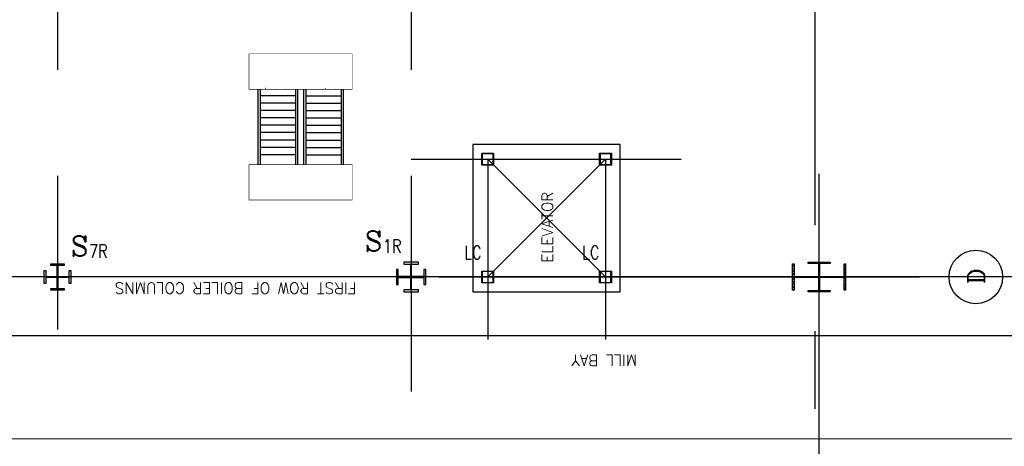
# Model space of a CAD drawing. Header units: inches. Extents: x 0 to 1544102, y -487208 to 23144100.
# Tile 25 of 256: x 37299 to 41477, y -138054 to -136243. Entities that reach past the tile are written whole.
import ezdxf
from ezdxf.enums import TextEntityAlignment as Align

# ---------------------------------------------------------------- set-up
doc = ezdxf.new("R2010")
doc.units = ezdxf.units.IN
doc.header["$LTSCALE"] = 1800
doc.header["$MEASUREMENT"] = 0
doc.linetypes.add('CENTER', pattern=[2, 1.25, -0.25, 0.25, -0.25])
doc.layers.get('0').update_dxf_attribs({"color": 253, "lineweight": 9})
for name, color, linetype in [('1_01_GRATE_RAIL_TIER1', 7, 'Continuous'), ('1_01_STEEL_TIER1', 7, 'Continuous'), ('CENTER', 10, 'CENTER'), ('COL', 1, 'Continuous'), ('DCEN', 3, 'CENTER'), ('DIMTEXT', 132, 'Continuous'), ('DIMTEXT-CL', 132, 'CENTER'), ('GRID', 251, 'CENTER'), ('Road', 3, 'Continuous'), ('STEEL-COLUMNS-CL', 252, 'CENTER'), ('TEXT', 3, 'Continuous')]:
    doc.layers.add(name, color=color, linetype=linetype)
doc.layers.add('CEN', color=2, linetype='CENTER', lineweight=15)
doc.layers.add('CL', color=8, linetype='CENTER', lineweight=15)
doc.styles.add('C4', font='COMPLEX', dxfattribs={"width": 0.75, "height": 625})
doc.styles.add('COMPLEX', font='complex')
doc.styles.add('S3', font='simplex.shx', dxfattribs={"width": 0.75, "height": 320})
doc.styles.add('SIMPLEX', font='SIMPLEX.SHX')
doc.styles.add('Squish', font='simplex.shx', dxfattribs={"width": 0.8})

# ---------------------------------------------------------------- blocks, each defined once
blk = doc.blocks.new('A$C73C87871')
h = blk.add_hatch()
h.set_pattern_fill('ANSI31', color=8, scale=500, style=0)
h.set_pattern_definition([(45, (88221.37, 16000), (-44.194174, 44.194174), [])])
h.paths.add_polyline_path([(0, 900), (-450, 900), (-450, 850), (0, 850)])
h.paths.add_polyline_path([(450, 900), (0, 900), (0, 850), (16, 850), (450, 850)])
h.paths.add_polyline_path([(16, 850), (0, 850), (0, 0), (16, 0), (16, 12.5)])
h.paths.add_polyline_path([(0, 850), (-16, 850), (-16, 0), (0, 0)])
h.paths.add_polyline_path([(16, 0), (0, 0), (0, -850), (16, -850)])
h.paths.add_polyline_path([(0, 0), (-16, 0), (-16, -12.5), (-16, -850), (0, -850)])
h.paths.add_polyline_path([(416, 0), (16, 0), (16, -12.5), (416, -12.5)])
h.paths.add_polyline_path([(416, 12.5), (16, 12.5), (16, 0), (416, 0)])
h.paths.add_polyline_path([(-16, 0), (-416, 0), (-416, -12.5), (-16, -12.5)])
h.paths.add_polyline_path([(-16, 12.5), (-416, 12.5), (-416, 0), (-16, 0)])
h.paths.add_polyline_path([(450, -850), (0, -850), (0, -900), (450, -900)])
h.paths.add_polyline_path([(0, -850), (-16, -850), (-450, -850), (-450, -900), (0, -900)])
at = {"color": 8}
blk.add_line((0, -900), (0, 900), dxfattribs=at)
at = {"layer": 'CEN', "color": 8}
for p, q in [((0, -900), (0, 900)), ((-416, 0), (416, 0))]:
    blk.add_line(p, q, dxfattribs=at)
at = {"layer": 'COL', "color": 8}
for points in [[(-450, 900), (450, 900), (450, 850), (-450, 850)], [(-16, 850), (16, 850), (16, -850), (-16, -850)], [(-16, -12.5), (-416, -12.5), (-416, 12.5), (-16, 12.5)], [(16, -12.5), (416, -12.5), (416, 12.5), (16, 12.5)], [(-450, -850), (450, -850), (450, -900), (-450, -900)]]:
    blk.add_lwpolyline(points, close=True, dxfattribs=at)

msp = doc.modelspace()

# ---------------------------------------------------------------- hatches: boundary and pattern name
at = {"layer": 'COL'}
h = msp.add_hatch(dxfattribs=at)
h.set_pattern_fill('ANSI31', color=8, scale=25, angle=180, style=0)
h.set_pattern_definition([(225, (-29309.5007, -151734.3734), (2.20970869, -2.20970869), [])])
h.paths.add_polyline_path([(40737.33, -137272.43), (40691.08, -137272.43), (40691.08, -137277.43), (40692.83, -137277.43), (40737.33, -137277.43)])
h.paths.add_polyline_path([(40691.08, -137272.43), (40644.83, -137272.43), (40644.83, -137277.43), (40691.08, -137277.43)])
h.paths.add_polyline_path([(40692.83, -137277.43), (40691.08, -137277.43), (40691.08, -137334.93), (40692.83, -137334.93)])
h.paths.add_polyline_path([(40691.08, -137277.43), (40689.33, -137277.43), (40689.33, -137334.93), (40691.08, -137334.93)])
h.paths.add_polyline_path([(40692.83, -137334.93), (40691.08, -137334.93), (40691.08, -137392.43), (40692.83, -137392.43)])
h.paths.add_polyline_path([(40691.08, -137334.93), (40689.33, -137334.93), (40689.33, -137392.43), (40691.08, -137392.43)])
h.paths.add_polyline_path([(40737.33, -137392.43), (40691.08, -137392.43), (40691.08, -137397.43), (40737.33, -137397.43)])
h.paths.add_polyline_path([(40691.08, -137392.43), (40689.33, -137392.43), (40644.83, -137392.43), (40644.83, -137397.43), (40691.08, -137397.43)])

# ---------------------------------------------------------------- linework, layer by layer
at = {"layer": '1_01_GRATE_RAIL_TIER1', "color": 8}
for p, q in [((38309.84, -136538.06), (38309.84, -136858.06)), ((38319.21, -136538.06), (38319.21, -136858.06)), ((38342.89, -136534.93), (38342.5, -136534.93)), ((38384.99, -136534.93), (38384.6, -136534.93)), ((38427.08, -136534.93), (38426.69, -136534.93)), ((38469.21, -136538.06), (38469.21, -136858.06)), ((38478.59, -136538.06), (38478.59, -136858.06)), ((38503.59, -136538.06), (38503.59, -136858.06)), ((38512.96, -136538.06), (38512.96, -136858.06)), ((38555.09, -136534.93), (38555.48, -136534.93)), ((38597.18, -136534.93), (38597.57, -136534.93)), ((38639.28, -136534.93), (38639.67, -136534.93)), ((38662.96, -136538.06), (38662.96, -136858.06)), ((38672.34, -136538.06), (38672.34, -136858.06)), ((38469.21, -136566.18), (38319.21, -136566.18)), ((38469.21, -136597.43), (38319.21, -136597.43)), ((38512.96, -136566.18), (38662.96, -136566.18)), ((38512.96, -136597.43), (38662.96, -136597.43)), ((38469.21, -136628.68), (38319.21, -136628.68)), ((38512.96, -136628.68), (38662.96, -136628.68)), ((38469.21, -136659.93), (38319.21, -136659.93)), ((38512.96, -136659.93), (38662.96, -136659.93)), ((38469.21, -136691.18), (38319.21, -136691.18)), ((38469.21, -136722.43), (38319.21, -136722.43)), ((38512.96, -136691.18), (38662.96, -136691.18)), ((38512.96, -136722.43), (38662.96, -136722.43)), ((38469.21, -136753.68), (38319.21, -136753.68)), ((38512.96, -136753.68), (38662.96, -136753.68)), ((38469.21, -136784.93), (38319.21, -136784.93)), ((38512.96, -136784.93), (38662.96, -136784.93)), ((38469.21, -136816.18), (38319.21, -136816.18)), ((38512.96, -136816.18), (38662.96, -136816.18))]:
    msp.add_line(p, q, dxfattribs=at)
at = {"layer": '1_01_STEEL_TIER1', "color": 8}
for p, q in [((39259.83, -137309.93), (39309.83, -137309.93)), ((39259.83, -137359.93), (39259.83, -137309.93)), ((39307.83, -137311.93), (39261.83, -137311.93)), ((39261.83, -137311.93), (39261.83, -137357.93)), ((39307.83, -137357.93), (39307.83, -137311.93)), ((39309.83, -137309.93), (39309.83, -137359.93)), ((39759.83, -137309.93), (39809.83, -137309.93)), ((39759.83, -137359.93), (39759.83, -137309.93)), ((39807.83, -137311.93), (39761.83, -137311.93)), ((39761.83, -137311.93), (39761.83, -137357.93)), ((39807.83, -137357.93), (39807.83, -137311.93)), ((39809.83, -137309.93), (39809.83, -137359.93)), ((39309.83, -137359.93), (39259.83, -137359.93)), ((39261.83, -137357.93), (39307.83, -137357.93)), ((39809.83, -137359.93), (39759.83, -137359.93)), ((39761.83, -137357.93), (39807.83, -137357.93))]:
    msp.add_line(p, q, dxfattribs=at)
for points in [[(39022.33, -137366.23), (39022.33, -137303.73), (39014.45, -137303.73), (39014.45, -137332.98), (38961.83, -137332.98), (38961.83, -137280.36), (38991.08, -137280.36), (38991.08, -137272.48), (38928.58, -137272.48), (38928.58, -137280.36), (38957.83, -137280.36), (38957.83, -137332.98), (38905.2, -137332.98), (38905.2, -137303.73), (38897.33, -137303.73), (38897.33, -137366.23), (38905.2, -137366.23), (38905.2, -137336.98), (38957.83, -137336.98), (38957.83, -137389.61), (38928.58, -137389.61), (38928.58, -137397.48), (38991.08, -137397.48), (38991.08, -137389.61), (38961.83, -137389.61), (38961.83, -137336.98), (39014.45, -137336.98), (39014.45, -137366.23), (39022.33, -137366.23)], [(39022.33, -137366.23), (39022.33, -137303.73), (39014.45, -137303.73), (39014.45, -137332.98), (38961.83, -137332.98), (38961.83, -137280.35), (38991.08, -137280.35), (38991.08, -137272.48), (38928.58, -137272.48), (38928.58, -137280.35), (38957.83, -137280.35), (38957.83, -137332.98), (38905.2, -137332.98), (38905.2, -137303.73), (38897.33, -137303.73), (38897.33, -137366.23), (38905.2, -137366.23), (38905.2, -137336.98), (38957.83, -137336.98), (38957.83, -137389.6), (38928.58, -137389.6), (38928.58, -137397.48), (38991.08, -137397.48), (38991.08, -137389.6), (38961.83, -137389.6), (38961.83, -137336.98), (39014.45, -137336.98), (39014.45, -137366.23), (39022.33, -137366.23)]]:
    msp.add_lwpolyline(points, dxfattribs=at)
msp.add_lwpolyline([(37431.7, -137384.19), (37458.27, -137384.19), (37458.27, -137336.5), (37410.58, -137336.5), (37410.58, -137363.06), (37403.58, -137363.06), (37403.58, -137306.81), (37410.58, -137306.81), (37410.58, -137333.37), (37458.27, -137333.37), (37458.27, -137285.69), (37431.7, -137285.69), (37431.7, -137278.69), (37487.95, -137278.69), (37487.95, -137285.69), (37461.39, -137285.69), (37461.39, -137333.37), (37509.08, -137333.37), (37509.08, -137306.81), (37516.08, -137306.81), (37516.08, -137363.06), (37509.08, -137363.06), (37509.08, -137336.5), (37461.39, -137336.5), (37461.39, -137384.19), (37487.95, -137384.19), (37487.95, -137391.19), (37431.7, -137391.19)], close=True, dxfattribs=at)
msp.add_lwpolyline([(37431.7, -137384.19), (37458.27, -137384.19), (37458.27, -137336.5), (37410.58, -137336.5), (37410.58, -137363.06), (37403.58, -137363.06), (37403.58, -137306.81), (37410.58, -137306.81), (37410.58, -137333.37), (37458.27, -137333.37), (37458.27, -137285.69), (37431.7, -137285.69), (37431.7, -137278.69), (37487.95, -137278.69), (37487.95, -137285.69), (37461.39, -137285.69), (37461.39, -137333.37), (37509.08, -137333.37), (37509.08, -137306.81), (37516.08, -137306.81), (37516.08, -137363.06), (37509.08, -137363.06), (37509.08, -137336.5), (37461.39, -137336.5), (37461.39, -137384.19), (37487.95, -137384.19), (37487.95, -137391.19), (37431.7, -137391.19)], close=True, dxfattribs=at)
at = {"layer": 'CEN', "color": 8}
for p, q in [((37459.83, -137428.68), (37459.83, -137241.18)), ((38959.83, -137428.68), (38959.83, -137241.18)), ((39284.83, -137539.15), (39284.83, -137241.18)), ((39784.83, -137545.86), (39784.83, -137241.18)), ((40691.08, -137272.43), (40691.08, -137397.43)), ((40715.02, -137334.93), (40667.13, -137334.93))]:
    msp.add_line(p, q, dxfattribs=at)
at = {"layer": 'CEN', "color": 8, "linetype": 'CENTER', "ltscale": 10}
msp.add_line((56422.41, -137334.94), (24413.08, -137334.94), dxfattribs=at)
at = {"layer": 'CENTER', "color": 8}
for p, q in [((39284.83, -137334.94), (39784.83, -136834.94)), ((39284.83, -136834.94), (39784.83, -137334.94))]:
    msp.add_line(p, q, dxfattribs=at)
at = {"layer": 'CL', "color": 8, "ltscale": 100}
msp.add_line((63534.99, -138022.43), (17066.08, -138022.43), dxfattribs=at)
at = {"layer": 'COL', "color": 8}
for points in [[(40644.83, -137272.43), (40737.33, -137272.43), (40737.33, -137277.43), (40644.83, -137277.43)], [(40689.33, -137277.43), (40692.83, -137277.43), (40692.83, -137392.43), (40689.33, -137392.43)], [(40644.83, -137392.43), (40737.33, -137392.43), (40737.33, -137397.43), (40644.83, -137397.43)]]:
    msp.add_lwpolyline(points, close=True, dxfattribs=at)
at = {"layer": 'DCEN', "color": 8, "linetype": 'Continuous', "const_width": 2.5}
for points in [[(38709.84, -136538.06), (38709.84, -136388.06), (38272.38, -136388.06), (38272.34, -136538.06)], [(38709.84, -137008.06), (38709.84, -136858.06), (38272.38, -136858.06), (38272.34, -137008.06)]]:
    msp.add_lwpolyline(points, close=True, dxfattribs=at)
at = {"layer": 'DIMTEXT', "color": 8}
msp.add_circle((41355.96, -137334.94), 113.68, dxfattribs=at)
at = {"layer": 'DIMTEXT-CL', "color": 8}
for p, q in [((40672.33, -134865.56), (40672.33, -137894.98)), ((37459.83, -137334.94), (37459.83, -137557.44)), ((37459.83, -137334.94), (37459.83, -137557.44)), ((38959.83, -137334.94), (38959.83, -137820.35)), ((39077.02, -137334.94), (41117.29, -137334.94))]:
    msp.add_line(p, q, dxfattribs=at)
at = {"layer": 'GRID', "color": 8}
for p, q in [((40691.08, -145478.63), (40691.08, -136897.43)), ((41228.58, -137334.93), (24341.08, -137334.93)), ((56541.08, -137334.93), (39653.58, -137334.93))]:
    msp.add_line(p, q, dxfattribs=at)
at = {"layer": 'Road', "color": 8}
msp.add_line((62066.08, -137584.93), (18535.19, -137584.93), dxfattribs=at)
at = {"layer": 'STEEL-COLUMNS-CL', "color": 8}
for p, q in [((37459.83, -134205.33), (37459.83, -137557.44)), ((38959.83, -134205.33), (38959.83, -137470.84)), ((39259.83, -136809.94), (39309.83, -136809.94)), ((39259.83, -136859.94), (39259.83, -136809.94)), ((39307.83, -136811.94), (39261.83, -136811.94)), ((39261.83, -136811.94), (39261.83, -136857.94)), ((39307.83, -136857.94), (39307.83, -136811.94)), ((39309.83, -136809.94), (39309.83, -136859.94)), ((39759.83, -136809.94), (39809.83, -136809.94)), ((39759.83, -136859.94), (39759.83, -136809.94)), ((39807.83, -136811.94), (39761.83, -136811.94)), ((39761.83, -136811.94), (39761.83, -136857.94)), ((39807.83, -136857.94), (39807.83, -136811.94)), ((39809.83, -136809.94), (39809.83, -136859.94)), ((38959.83, -136834.94), (40105.54, -136834.94)), ((39284.83, -136834.94), (39284.83, -137600.88)), ((39784.83, -136834.94), (39784.83, -137600.88)), ((39309.83, -136859.94), (39259.83, -136859.94)), ((39261.83, -136857.94), (39307.83, -136857.94)), ((39809.83, -136859.94), (39759.83, -136859.94)), ((39761.83, -136857.94), (39807.83, -136857.94)), ((39259.83, -137309.93), (39309.83, -137309.93)), ((39259.83, -137359.93), (39259.83, -137309.93)), ((39307.83, -137311.94), (39261.83, -137311.94)), ((39261.83, -137311.94), (39261.83, -137357.93)), ((39307.83, -137357.93), (39307.83, -137311.94)), ((39309.83, -137309.93), (39309.83, -137359.93)), ((39759.83, -137309.93), (39809.83, -137309.93)), ((39759.83, -137359.93), (39759.83, -137309.93)), ((39807.83, -137311.94), (39761.83, -137311.94)), ((39761.83, -137311.94), (39761.83, -137357.93)), ((39807.83, -137357.93), (39807.83, -137311.94)), ((39809.83, -137309.93), (39809.83, -137359.93)), ((39737.21, -137334.94), (31465.45, -137334.93)), ((39309.83, -137359.93), (39259.83, -137359.93)), ((39261.83, -137357.93), (39307.83, -137357.93)), ((39809.83, -137359.93), (39759.83, -137359.93)), ((39761.83, -137357.93), (39807.83, -137357.93))]:
    msp.add_line(p, q, dxfattribs=at)
at = {"layer": 'TEXT', "color": 8}
msp.add_lwpolyline([(39847.33, -137397.44), (39847.33, -136772.44), (39222.33, -136772.44), (39222.33, -137397.44)], close=True, dxfattribs=at)

# ---------------------------------------------------------------- block references
at = {"layer": 'COL', "color": 8, "xscale": 0.125, "yscale": 0.125, "zscale": 0.125, "rotation": 90}
msp.add_blockref('A$C73C87871', (40691.08, -137335.06), dxfattribs=at)

# ---------------------------------------------------------------- texts
at = {"layer": 'DIMTEXT', "color": 8, "style": 'Squish'}
msp.add_text('ELEVATOR', height=46.875, rotation=90, dxfattribs=at).set_placement((39561.43, -137274.25))
at = {"layer": 'DIMTEXT', "color": 8, "style": 'COMPLEX'}
msp.add_text('D', height=70.31, rotation=90, dxfattribs=at).set_placement((41357.72, -137331.93), align=Align.MIDDLE_CENTER)
at = {"layer": 'DIMTEXT', "color": 8, "char_height": 46.875, "rotation": 180}
for s, insert, width, attachment_point, style in [('{\\W1;FIRST ROW OF BOILER COLUMNS}', (38727.43, -137358.97), 1247.9028, 7, 'Squish'), ('MILL BAY', (39919.01, -137712.74), 504.8813, 1, 'SIMPLEX')]:
    msp.add_mtext(s, dxfattribs=dict(at, insert=insert, width=width, attachment_point=attachment_point, style=style))
at = {"layer": 'TEXT', "color": 8, "style": 'C4', "text_generation_flag": 6}
for p in [(38763.69, -137225.35), (37516.99, -137246.78)]:
    msp.add_text('S', height=84.38, rotation=180, dxfattribs=at).set_placement(p)
at = {"layer": 'TEXT', "color": 8, "style": 'S3', "width": 0.8}
for s, p in [('1R', (38840.19, -137231.91)), ('7R', (37593.49, -137253.34)), ('LC', (39185.73, -137259.33)), ('LC', (39685.73, -137259.33))]:
    msp.add_text(s, height=56.25, dxfattribs=at).set_placement(p)

doc.saveas('drawing.dxf')
